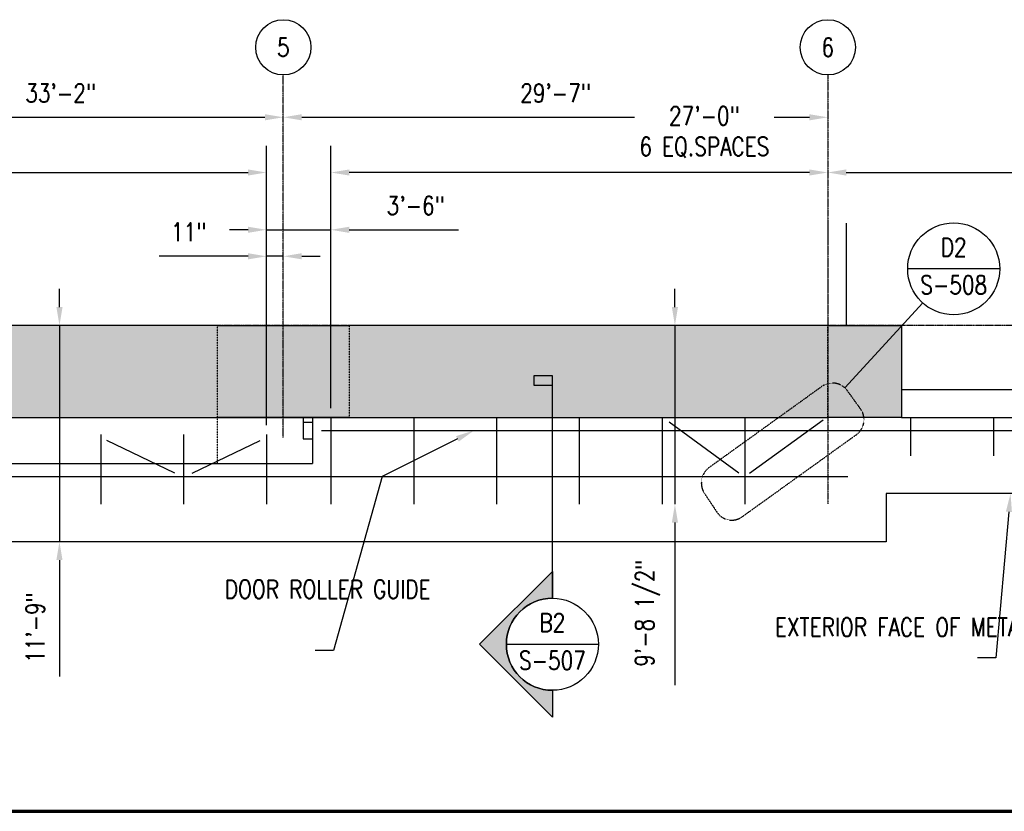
# Model space of a CAD drawing. Header units: inches. Extents: x -232 to 22867, y 539 to 1093.
# Tile 4 of 14: x 1626 to 2268, y 576 to 1093. Entities that reach past the tile are written whole.
import ezdxf
from ezdxf import colors
from ezdxf.entities.mleader import LeaderData, LeaderLine
from ezdxf.enums import TextEntityAlignment as Align
from ezdxf.math import Vec2, Vec3

# ---------------------------------------------------------------- set-up
doc = ezdxf.new("R2010")
doc.units = ezdxf.units.IN
doc.header["$MEASUREMENT"] = 0
for name, pattern in [('CENTER2', [1.125, 0.75, -0.125, 0.125, -0.125]), ('Dash', [0.25, 0.125, -0.125]), ('HIDDEN2', [0.1875, 0.125, -0.0625])]:
    doc.linetypes.add(name, pattern=pattern)
for name, color, linetype in [('A-WALL-HDLN', 230, 'Dash'), ('A-WALL-PATT', 8, 'Continuous'), ('A-WALL-THIN', 230, 'Continuous'), ('G-ANNO-REFR', 2, 'Continuous'), ('G-ANNO-SYMB', 2, 'Continuous'), ('S-ANNO-DIMS', 1, 'Continuous'), ('S-ANNO-NOTE', 2, 'Continuous'), ('S-ANNO-SYMB', 2, 'Continuous'), ('S-ANNO-TEXT', 2, 'Continuous'), ('S-BEAM', 10, 'Continuous'), ('S-BEAM-HDLN', 10, 'Dash'), ('S-CONC-BEAM', 10, 'Continuous'), ('S-CONC-COLS', 110, 'Continuous'), ('S-GRID', 1, 'CENTER2'), ('S-GRID-IDEN', 1, 'Continuous'), ('S-METL-BEAM', 192, 'Continuous'), ('S-METL-BRAC-H', 72, 'Continuous'), ('S-METL-PANL', 13, 'Continuous')]:
    doc.layers.add(name, color=color, linetype=linetype)
doc.styles.add('AEC_COMN_TITLE', font='romans.shx', dxfattribs={"width": 0.8, "height": 0.1875})
doc.styles.add('Annotative', font='romans.shx', dxfattribs={"width": 0.8, "height": 0.125})
doc.styles.add('Arial', font='romans.shx', dxfattribs={"width": 0.8})
doc.styles.add('ROMANS', font='romans.shx', dxfattribs={"width": 0.8})
doc.dimstyles.new('Annotative', dxfattribs={"dimscale": 0, "dimtxt": 0.125, "dimasz": 0.125, "dimexe": 0.18, "dimexo": 0.0625, "dimgap": 0.09, "dimtad": 1, "dimdec": 3, "dimzin": 3, "dimdsep": 46, "dimlunit": 4, "dimtxsty": 'Annotative', "dimcen": 0.09, "dimclrt": 2, "dimazin": 2, "dimtfac": 1, "dimtdec": 3, "dimtmove": 0, "dimatfit": 0, "dimfxl": 1, "dimtfill": 1, "dimfrac": 2, "dimtolj": 1, "dimtzin": 0, "dimarcsym": 0})

# ---------------------------------------------------------------- blocks, each defined once
blk = doc.blocks.new('Grid - Circle 3_8_-570341-00_SP_Foundation Plan-DOOR RAILING SUPPORT')
at = {"layer": 'S-GRID-IDEN'}
blk.add_circle((0, 0), 0.1875, dxfattribs=at)
blk = doc.blocks.new('*D20')
at = {"layer": 'Defpoints', "color": 0, "transparency": 16777216}
for p in [(1829.08, 955.6), (1829.08, 833.21), (1787.08, 822.21)]:
    blk.add_point(p, dxfattribs=at)
at = {"layer": 'S-ANNO-DIMS', "color": 0, "lineweight": -2, "transparency": 16777216}
for p, q in [((1775.08, 955.6), (1763.08, 955.6)), ((1787.08, 955.6), (1829.08, 955.6)), ((1841.08, 955.6), (1912.41, 955.6))]:
    blk.add_line(p, q, dxfattribs=at)
at = {"layer": 'S-ANNO-DIMS', "color": 0, "transparency": 16777216}
for points in [[(1775.08, 957.6), (1775.08, 953.6), (1787.08, 955.6)], [(1841.08, 957.6), (1841.08, 953.6), (1829.08, 955.6)]]:
    blk.add_solid(points, dxfattribs=at)
at = {"layer": 'S-ANNO-DIMS', "color": 2, "lineweight": -3, "transparency": 16777216, "insert": (1884.35, 971.38), "char_height": 12, "width": 4.1093, "attachment_point": 5, "style": 'Annotative', "bg_fill": 3, "box_fill_scale": 1.25, "bg_fill_color": 256, "bg_fill_true_color": 13158600, "bg_fill_transparency": 0}
blk.add_mtext('\\A1;3\'-6"', dxfattribs=at)
blk = doc.blocks.new('*D25')
at = {"layer": 'Defpoints', "color": 0, "transparency": 16777216}
for p in [(1798.08, 1028.95), (1400.08, 893.21), (1798.08, 893.21)]:
    blk.add_point(p, dxfattribs=at)
at = {"layer": 'S-ANNO-DIMS', "color": 0, "lineweight": -2, "transparency": 16777216}
blk.add_line((1412.08, 1028.95), (1786.08, 1028.95), dxfattribs=at)
at = {"layer": 'S-ANNO-DIMS', "color": 0, "transparency": 16777216}
for points in [[(1412.08, 1030.95), (1412.08, 1026.95), (1400.08, 1028.95)], [(1786.08, 1030.95), (1786.08, 1026.95), (1798.08, 1028.95)]]:
    blk.add_solid(points, dxfattribs=at)
at = {"layer": 'S-ANNO-DIMS', "color": 2, "lineweight": -3, "transparency": 16777216, "insert": (1652.89, 1044.74), "char_height": 12, "width": 5.0137, "attachment_point": 5, "style": 'Annotative', "bg_fill": 3, "box_fill_scale": 1.25, "bg_fill_color": 256, "bg_fill_true_color": 13158600, "bg_fill_transparency": 0}
blk.add_mtext('\\A1;33\'-2"', dxfattribs=at)
blk = doc.blocks.new('*D26')
at = {"layer": 'Defpoints', "color": 0, "transparency": 16777216}
for p in [(2153.08, 1028.95), (1798.08, 893.21), (2153.08, 893.21)]:
    blk.add_point(p, dxfattribs=at)
at = {"layer": 'S-ANNO-DIMS', "color": 0, "lineweight": -2, "transparency": 16777216}
blk.add_line((1810.08, 1028.95), (2141.08, 1028.95), dxfattribs=at)
at = {"layer": 'S-ANNO-DIMS', "color": 0, "transparency": 16777216}
for points in [[(1810.08, 1030.95), (1810.08, 1026.95), (1798.08, 1028.95)], [(2141.08, 1030.95), (2141.08, 1026.95), (2153.08, 1028.95)]]:
    blk.add_solid(points, dxfattribs=at)
at = {"layer": 'S-ANNO-DIMS', "color": 2, "lineweight": -3, "transparency": 16777216, "insert": (1975.58, 1044.74), "char_height": 12, "width": 5.0137, "attachment_point": 5, "style": 'Annotative', "bg_fill": 3, "box_fill_scale": 1.25, "bg_fill_color": 256, "bg_fill_true_color": 13158600, "bg_fill_transparency": 0}
blk.add_mtext('\\A1;29\'-7"', dxfattribs=at)
blk = doc.blocks.new('*D27')
at = {"layer": 'Defpoints', "color": 0, "transparency": 16777216}
for p in [(2201.08, 893.21), (2355.89, 893.21), (2283.33, 783.71)]:
    blk.add_point(p, dxfattribs=at)
at = {"layer": 'S-ANNO-DIMS', "color": 0, "lineweight": -2, "transparency": 16777216}
for p, q in [((2355.89, 905.21), (2355.89, 917.21)), ((2355.89, 893.21), (2355.89, 783.71)), ((2355.89, 771.71), (2355.89, 665.63))]:
    blk.add_line(p, q, dxfattribs=at)
at = {"layer": 'S-ANNO-DIMS', "color": 0, "transparency": 16777216}
for points in [[(2353.89, 905.21), (2357.89, 905.21), (2355.89, 893.21)], [(2353.89, 771.71), (2357.89, 771.71), (2355.89, 783.71)]]:
    blk.add_solid(points, dxfattribs=at)
at = {"layer": 'S-ANNO-DIMS', "color": 2, "lineweight": -3, "transparency": 16777216, "insert": (2331.25, 674.27), "char_height": 12, "width": 0.9802, "attachment_point": 1, "rotation": 90, "line_spacing_factor": 0.983083, "style": 'Annotative', "bg_fill": 3, "box_fill_scale": 1.25, "bg_fill_color": 256, "bg_fill_true_color": 13158600, "bg_fill_transparency": 0}
blk.add_mtext('\\A1;9\'-1 1/2"', dxfattribs=at)
blk = doc.blocks.new('*U94')
at = {"lineweight": -3}
blk.add_hatch(color=256, dxfattribs=at).paths.add_polyline_path([(0, 1.7607), (0, 1.8232), (-0.125, 1.8232), (-0.125, 1.7607)])
h = blk.add_hatch(color=256, dxfattribs=at)
edge = h.paths.add_edge_path()
edge.add_line((0, -0.3125), (0, -0.4947))
edge.add_line((0, -0.4947), (-0.4947, 0))
edge.add_line((-0.4947, 0), (0, 0.4947))
edge.add_line((0, 0.4947), (0, 0.3125))
edge.add_arc((0, 0), 0.3125, 90, 270)
at = {"linetype": 'Continuous', "lineweight": -3}
blk.add_line((0, 0.3125), (0, 1.8232), dxfattribs=at)
at = {"lineweight": -3}
for p, q in [((0, 0.4947), (-0.4947, 0)), ((-0.3125, 0), (0.3125, 0)), ((-0.4947, 0), (0, -0.4947))]:
    blk.add_line(p, q, dxfattribs=at)
at = {"lineweight": -3, "flags": 128}
blk.add_lwpolyline([(0, 1.7607), (0, 1.8232), (-0.125, 1.8232), (-0.125, 1.7607), (0, 1.7607)], close=True, dxfattribs=at)
blk.add_lwpolyline([(0, -0.3125), (0, -0.4947), (-0.4947, 0), (0, 0.4947), (0, 0.3125, 1), (0, -0.3125)], format="xyb", close=True, dxfattribs=at)
blk.add_lwpolyline([(-0.0156, -0.3125), (-0.0156, -0.3125)], dxfattribs=at)
blk.add_lwpolyline([(-0.0156, -0.3125), (-0.0156, -0.3125)], dxfattribs=at)
at = {"lineweight": -3}
blk.add_circle((0, 0), 0.3125, dxfattribs=at)
at = {"linetype": 'Continuous', "lineweight": -3, "style": 'Arial'}
blk.add_attdef('X#', text='', height=0.0938, dxfattribs=at).set_placement((0, 0.0469), align=Align.BOTTOM_CENTER)
blk.add_attdef('X-###', text='', height=0.0938, dxfattribs=at).set_placement((0, -0.0469), align=Align.TOP_CENTER)
blk = doc.blocks.new('Detail Callout AEC')
at = {"color": 0, "linetype": 'ByBlock', "lineweight": -3, "transparency": 16777216}
blk.add_line((0.25, 0), (-0.25, 0), dxfattribs=at)
blk.add_circle((0, 0), 0.25, dxfattribs=at)
at = {"color": 0, "linetype": 'ByBlock', "lineweight": -3, "transparency": 16777216, "style": 'AEC_COMN_TITLE'}
for tag, p in [('VIEWNUMBER', (0, 0.0508)), ('SHEETNUMBER', (0, -0.1263))]:
    blk.add_attdef(tag, text='', height=0.0938, dxfattribs=at).set_placement(p, align=Align.CENTER)
blk = doc.blocks.new('*D107')
at = {"layer": 'Defpoints', "color": 0, "transparency": 16777216}
for p in [(1787.08, 992.95), (1463.08, 822.21), (1787.08, 822.21)]:
    blk.add_point(p, dxfattribs=at)
at = {"layer": 'S-ANNO-DIMS', "color": 0, "lineweight": -2, "transparency": 16777216}
for p, q in [((1463.08, 828.21), (1463.08, 1010.23)), ((1787.08, 828.21), (1787.08, 1010.23)), ((1475.08, 992.95), (1775.08, 992.95))]:
    blk.add_line(p, q, dxfattribs=at)
at = {"layer": 'S-ANNO-DIMS', "color": 0, "transparency": 16777216}
for points in [[(1475.08, 994.95), (1475.08, 990.95), (1463.08, 992.95)], [(1775.08, 994.95), (1775.08, 990.95), (1787.08, 992.95)]]:
    blk.add_solid(points, dxfattribs=at)
at = {"layer": 'S-ANNO-DIMS', "color": 2, "transparency": 16777216, "insert": (1566.64, 1019.31), "char_height": 12, "attachment_point": 5, "style": 'Annotative', "bg_fill": 3, "box_fill_scale": 1.25, "bg_fill_color": 256, "bg_fill_true_color": 13158600, "bg_fill_transparency": 0}
blk.add_mtext('\\A1;27\'-0"\\P6 EQ. SPACES', dxfattribs=at)
blk = doc.blocks.new('*D108')
at = {"layer": 'Defpoints', "color": 0, "transparency": 16777216}
for p in [(1829.08, 992.95), (1829.08, 833.21), (2153.08, 833.21)]:
    blk.add_point(p, dxfattribs=at)
at = {"layer": 'S-ANNO-DIMS', "color": 0, "lineweight": -2, "transparency": 16777216}
for p, q in [((1829.08, 839.21), (1829.08, 1010.23)), ((2141.08, 992.95), (1841.08, 992.95))]:
    blk.add_line(p, q, dxfattribs=at)
at = {"layer": 'S-ANNO-DIMS', "color": 0, "transparency": 16777216}
for points in [[(1841.08, 994.95), (1841.08, 990.95), (1829.08, 992.95)], [(2141.08, 994.95), (2141.08, 990.95), (2153.08, 992.95)]]:
    blk.add_solid(points, dxfattribs=at)
at = {"layer": 'S-ANNO-DIMS', "color": 2, "transparency": 16777216, "insert": (2072.54, 1019.31), "char_height": 12, "attachment_point": 5, "style": 'Annotative', "bg_fill": 3, "box_fill_scale": 1.25, "bg_fill_color": 256, "bg_fill_true_color": 13158600, "bg_fill_transparency": 0}
blk.add_mtext('\\A1;27\'-0"\\P6 EQ.SPACES', dxfattribs=at)
blk = doc.blocks.new('*D109')
at = {"layer": 'Defpoints', "color": 0, "transparency": 16777216}
for p in [(2531.08, 992.95), (2153.08, 833.21), (2531.08, 833.21)]:
    blk.add_point(p, dxfattribs=at)
at = {"layer": 'S-ANNO-DIMS', "color": 0, "lineweight": -2, "transparency": 16777216}
for p, q in [((2531.08, 839.21), (2531.08, 1010.23)), ((2165.08, 992.95), (2519.08, 992.95))]:
    blk.add_line(p, q, dxfattribs=at)
at = {"layer": 'S-ANNO-DIMS', "color": 0, "transparency": 16777216}
for points in [[(2165.08, 994.95), (2165.08, 990.95), (2153.08, 992.95)], [(2519.08, 994.95), (2519.08, 990.95), (2531.08, 992.95)]]:
    blk.add_solid(points, dxfattribs=at)
at = {"layer": 'S-ANNO-DIMS', "color": 2, "transparency": 16777216, "insert": (2356.26, 1019.31), "char_height": 12, "attachment_point": 5, "style": 'Annotative', "bg_fill": 3, "box_fill_scale": 1.25, "bg_fill_color": 256, "bg_fill_true_color": 13158600, "bg_fill_transparency": 0}
blk.add_mtext('\\A1;31\'-6"\\P7 EQ. SPACES', dxfattribs=at)
blk = doc.blocks.new('*U15')
at = {"linetype": 'Continuous', "lineweight": 70}
blk.add_line((1.125, 0.625), (29.5, 0.625), dxfattribs=at)
at = {"style": 'Arial'}
blk.add_attdef('DRAWING_AREA_TITLE', text='', height=0.1875, dxfattribs=at).set_placement((1.3743, 0.6339), align=Align.BOTTOM_LEFT)
blk.add_attdef('X#', text='', height=0.1875, dxfattribs=at).set_placement((0.8125, 0.625), align=Align.MIDDLE_CENTER)
blk.add_attdef('SCALE:', text='', height=0.0938, dxfattribs=at).set_placement((1.3743, 0.5606), align=Align.TOP_LEFT)
blk = doc.blocks.new('*D112')
at = {"layer": 'Defpoints', "color": 0, "transparency": 16777216}
for p in [(1798.08, 938.32), (1798.08, 893.21), (1787.08, 822.21)]:
    blk.add_point(p, dxfattribs=at)
at = {"layer": 'S-ANNO-DIMS', "color": 0, "lineweight": -2, "transparency": 16777216}
for p, q in [((1775.08, 938.32), (1717.23, 938.32)), ((1798.08, 938.32), (1787.08, 938.32)), ((1810.08, 938.32), (1822.08, 938.32))]:
    blk.add_line(p, q, dxfattribs=at)
at = {"layer": 'S-ANNO-DIMS', "color": 0, "transparency": 16777216}
for points in [[(1775.08, 940.32), (1775.08, 936.32), (1787.08, 938.32)], [(1810.08, 940.32), (1810.08, 936.32), (1798.08, 938.32)]]:
    blk.add_solid(points, dxfattribs=at)
at = {"layer": 'S-ANNO-DIMS', "color": 2, "lineweight": -3, "transparency": 16777216, "insert": (1736.38, 954.1), "char_height": 12, "attachment_point": 5, "style": 'Annotative', "bg_fill": 3, "box_fill_scale": 1.25, "bg_fill_color": 256, "bg_fill_true_color": 13158600, "bg_fill_transparency": 0}
blk.add_mtext('\\A1;11"', dxfattribs=at)
blk = doc.blocks.new('*D113')
at = {"layer": 'Defpoints', "color": 0, "transparency": 16777216}
for p in [(2053.39, 893.21), (2099.08, 893.21), (2099.08, 776.71)]:
    blk.add_point(p, dxfattribs=at)
at = {"layer": 'S-ANNO-DIMS', "color": 0, "lineweight": -2, "transparency": 16777216}
for p, q in [((2053.39, 905.21), (2053.39, 917.21)), ((2053.39, 893.21), (2053.39, 776.71)), ((2053.39, 764.71), (2053.39, 658.63))]:
    blk.add_line(p, q, dxfattribs=at)
at = {"layer": 'S-ANNO-DIMS', "color": 0, "transparency": 16777216}
for points in [[(2051.39, 905.21), (2055.39, 905.21), (2053.39, 893.21)], [(2051.39, 764.71), (2055.39, 764.71), (2053.39, 776.71)]]:
    blk.add_solid(points, dxfattribs=at)
at = {"layer": 'S-ANNO-DIMS', "color": 2, "transparency": 16777216, "insert": (2035.61, 705.67), "char_height": 12, "attachment_point": 5, "rotation": 90, "style": 'Annotative', "bg_fill": 3, "box_fill_scale": 1.25, "bg_fill_color": 256, "bg_fill_true_color": 13158600, "bg_fill_transparency": 0}
blk.add_mtext('\\A1;9\'-8 1/2"', dxfattribs=at)
blk = doc.blocks.new('*D114')
at = {"layer": 'Defpoints', "color": 0, "transparency": 16777216}
for p in [(1652.15, 893.21), (1690.23, 893.21), (1690.23, 752.21)]:
    blk.add_point(p, dxfattribs=at)
at = {"layer": 'S-ANNO-DIMS', "color": 0, "lineweight": -2, "transparency": 16777216}
for p, q in [((1652.15, 905.21), (1652.15, 917.21)), ((1652.15, 893.21), (1652.15, 752.21)), ((1652.15, 740.21), (1652.15, 664.3))]:
    blk.add_line(p, q, dxfattribs=at)
at = {"layer": 'S-ANNO-DIMS', "color": 0, "transparency": 16777216}
for points in [[(1650.15, 905.21), (1654.15, 905.21), (1652.15, 893.21)], [(1650.15, 740.21), (1654.15, 740.21), (1652.15, 752.21)]]:
    blk.add_solid(points, dxfattribs=at)
at = {"layer": 'S-ANNO-DIMS', "color": 2, "transparency": 16777216, "insert": (1636.37, 696.25), "char_height": 12, "attachment_point": 5, "rotation": 90, "style": 'Annotative', "bg_fill": 3, "box_fill_scale": 1.25, "bg_fill_color": 256, "bg_fill_true_color": 13158600, "bg_fill_transparency": 0}
blk.add_mtext('\\A1;11\'-9"', dxfattribs=at)

msp = doc.modelspace()

# ---------------------------------------------------------------- hatches: boundary and pattern name
at = {"layer": 'A-WALL-PATT', "lineweight": -3}
h = msp.add_hatch(dxfattribs=at)
h.set_pattern_fill('AR-CONC', color=8, scale=5, style=0)
h.paths.add_polyline_path([(2165.0774, 833.2059), (2201.0774, 833.2059), (2201.0774, 845.2059), (2201.0774, 893.2059), (201.0774, 893.2059), (201.0774, 833.2059)])

# ---------------------------------------------------------------- linework, layer by layer
at = {"layer": 'A-WALL-THIN', "lineweight": -3}
for p, q in [((2165.0774, 959.8884), (2165.0774, 893.2059)), ((2585.0774, 851.2059), (2201.0774, 851.2059))]:
    msp.add_line(p, q, dxfattribs=at)
at = {"layer": 'S-ANNO-SYMB', "linetype": 'HIDDEN2', "lineweight": -3}
msp.add_lwpolyline([(2174.4159, 838.7681), (2165.8678, 850.6572, 0.41421356), (2149.1195, 853.395), (2075.7636, 800.6524, 0.40140055), (2072.6814, 783.6656), (2080.8226, 771.4658, 0.4274355), (2097.2265, 768.4894), (2171.6781, 822.0198, 0.41421356)], format="xyb", close=True, dxfattribs=at)
at = {"layer": 'S-BEAM', "lineweight": -3}
for p, q in [((1811.0774, 833.2059), (1811.0774, 819.2059)), ((1817.0774, 833.2059), (1817.0774, 803.2059)), ((1811.0774, 819.2059), (1817.0774, 819.2059)), ((1413.0774, 803.2059), (1817.0774, 803.2059))]:
    msp.add_line(p, q, dxfattribs=at)
at = {"layer": 'S-BEAM-HDLN', "lineweight": -3}
msp.add_line((1755.0774, 803.2079), (1755.0774, 833.204), dxfattribs=at)
at = {"layer": 'S-CONC-BEAM', "lineweight": -3}
msp.add_line((249.0774, 833.2059), (2153.0774, 833.2059), dxfattribs=at)
at = {"layer": 'S-CONC-COLS'}
for p, q in [((1755.0774, 893.2059), (1443.0774, 893.2059)), ((2153.0774, 893.2059), (1841.0774, 893.2059))]:
    msp.add_line(p, q, dxfattribs=at)
at = {"layer": 'S-GRID', "lineweight": -3}
for p, q in [((1798.0774, 820.1184), (1798.0774, 1056.5775)), ((2153.0774, 1056.5775), (2153.0774, 776.7059)), ((2373.175, 893.2059), (-173.3718, 893.2059))]:
    msp.add_line(p, q, dxfattribs=at)
at = {"layer": 'S-METL-BEAM', "lineweight": -3}
for p, q in [((1829.0774, 833.2059), (1829.0774, 776.7059)), ((1883.0774, 833.2059), (1883.0774, 776.7059)), ((1937.0774, 833.2059), (1937.0774, 776.7059)), ((1991.0774, 833.2059), (1991.0774, 776.7059)), ((2045.0774, 833.2059), (2045.0774, 776.7059)), ((2099.0774, 833.2059), (2099.0774, 776.7059)), ((2201.0774, 833.2059), (2585.0774, 833.2059)), ((2207.0774, 833.2059), (2207.0774, 808.2059)), ((2261.0774, 833.2059), (2261.0774, 808.2059)), ((1679.0774, 822.2059), (1679.0774, 776.7059)), ((1733.0774, 822.2059), (1733.0774, 776.7059)), ((1787.0774, 822.2059), (1787.0774, 776.7059)), ((1823.0774, 824.7127), (2549.0774, 824.7127)), ((1425.0774, 794.7059), (2166.0774, 794.7059))]:
    msp.add_line(p, q, dxfattribs=at)
at = {"layer": 'S-METL-BRAC-H', "lineweight": -3}
for p, q in [((2094.9597, 796.8609), (2049.5598, 830.2059)), ((2102.0491, 796.8609), (2150.0092, 831.7059)), ((1727.3917, 796.8609), (1682.9949, 818.2059)), ((1738.7631, 796.8609), (1783.0774, 818.2059))]:
    msp.add_line(p, q, dxfattribs=at)

# ---------------------------------------------------------------- block references
at = {"layer": 'G-ANNO-SYMB', "lineweight": -3}
ref = msp.add_blockref('*U94', (1973.504, 685.3645, -151.0215), dxfattribs=dict(at, xscale=96, yscale=96, zscale=96))
ref.add_attrib('X-###', 'S-507', dxfattribs={"layer": 'S-ANNO-SYMB', "color": 1, "linetype": 'Continuous', "lineweight": -2, "height": 12, "style": 'ROMANS', "width": 0.8}).set_placement((1973.504, 680.8645, -151.0215), align=Align.TOP_CENTER)
ref.add_attrib('X#', 'B2', dxfattribs={"layer": 'S-ANNO-TEXT', "color": 1, "linetype": 'Continuous', "lineweight": -2, "height": 12, "style": 'ROMANS', "width": 0.8}).set_placement((1973.504, 689.8645, -151.0215), align=Align.BOTTOM_CENTER)
at = {"layer": 'S-ANNO-SYMB', "lineweight": -3, "xscale": 96, "yscale": 96, "zscale": 96}
msp.add_blockref('*U15', (-250.9721, 516.463), dxfattribs=at)
at = {"layer": 'S-GRID-IDEN', "lineweight": -3, "xscale": 95.99999999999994, "yscale": 95.99999999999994, "zscale": 95.99999999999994}
for p in [(1798.0774, 1074.5775), (2153.0774, 1074.5775)]:
    msp.add_blockref('Grid - Circle 3_8_-570341-00_SP_Foundation Plan-DOOR RAILING SUPPORT', p, dxfattribs=at)

# ---------------------------------------------------------------- texts
at = {"layer": 'S-GRID-IDEN', "lineweight": -3, "char_height": 12, "width": 12, "attachment_point": 5, "style": 'Annotative'}
for s, insert in [('5', (1798.0774, 1074.5775)), ('6', (2153.0774, 1074.5775))]:
    msp.add_mtext(s, dxfattribs=dict(at, insert=insert))

# ---------------------------------------------------------------- next in the draw order: dimensions: what is measured, and where the dimension line sits
at = {"layer": 'S-ANNO-DIMS', "lineweight": -3}
dim = msp.add_linear_dim(base=(1829.0774, 955.5966), p1=(1787.0774, 822.2059), p2=(1829.0774, 833.2059), dimstyle='Annotative', override={"dimpost": '\\X', "dimse1": 1, "dimse2": 1}, dxfattribs=at)
dim.commit()
dim.dimension.update_dxf_attribs({"geometry": '*D20', "text_midpoint": (1884.346, 955.5966), "dimtype": 160})
dim = msp.add_linear_dim(base=(2355.895, 893.2059), p1=(2283.3333, 783.7059), p2=(2201.0774, 893.2059), angle=90, dimstyle='Annotative', override={"dimpost": '\\X', "dimse1": 1, "dimse2": 1}, dxfattribs=at)
dim.commit()
dim.dimension.update_dxf_attribs({"geometry": '*D27', "text_midpoint": (2355.895, 712.6659), "dimtype": 160})

# ---------------------------------------------------------------- next in the draw order: linework, layer by layer
at = {"layer": 'S-ANNO-SYMB', "lineweight": -3}
msp.add_line((2164.2202, 852.5099), (2214.9141, 907.9781), dxfattribs=at)

# ---------------------------------------------------------------- next in the draw order: block references
at = {"layer": 'G-ANNO-REFR', "lineweight": -3}
ref = msp.add_blockref('Detail Callout AEC', (2235.1529, 930.1229), dxfattribs=dict(at, xscale=119.9997600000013, yscale=119.9997600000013, zscale=119.9997600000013))
ref.add_attrib('VIEWNUMBER', 'D2', dxfattribs={"layer": 'S-ANNO-TEXT', "color": 1, "transparency": 16777216, "height": 12, "style": 'ROMANS', "width": 0.8}).set_placement((2235.1529, 934.6229), align=Align.BOTTOM_CENTER)
ref.add_attrib('SHEETNUMBER', 'S-508', dxfattribs={"layer": 'S-ANNO-TEXT', "color": 1, "transparency": 16777216, "height": 12, "style": 'ROMANS', "width": 0.8}).set_placement((2235.1529, 913.613), align=Align.CENTER)

# ---------------------------------------------------------------- next in the draw order: dimensions: what is measured, and where the dimension line sits
at = {"layer": 'S-ANNO-DIMS', "lineweight": -3}
dim = msp.add_linear_dim(base=(1798.0774, 1028.9532), p1=(1400.0774, 893.2059), p2=(1798.0774, 893.2059), dimstyle='Annotative', override={"dimpost": '\\X', "dimse1": 1, "dimse2": 1}, dxfattribs=at)
dim.commit()
dim.dimension.update_dxf_attribs({"geometry": '*D25', "text_midpoint": (1652.8895, 1028.9532), "dimtype": 160})

# ---------------------------------------------------------------- next in the draw order: leaders
at = {"layer": 'S-ANNO-NOTE', "lineweight": -3}
ml = msp.add_multileader_mtext('Standard', dxfattribs=at)
ml.set_content('DOOR ROLLER GUIDE', color=256, style='Annotative')
ml.set_leader_properties(color=1, linetype='ByLayer', lineweight=-1)
ml.build(insert=Vec2(0, 0))
ml.multileader.update_dxf_attribs({"text_right_attachment_type": 3, "dogleg_length": 0.125, "arrow_head_size": 12, "scale": 96})
ctx = ml.context
ctx.base_point, ctx.scale, ctx.char_height, ctx.arrow_head_size, ctx.landing_gap_size, ctx.plane_origin = Vec3(135.0989, 735.8918), 96, 12, 12, 8.64, Vec3(212.7458, 820.1356)
ctx.right_attachment = 3
notes = []
notes.append((ctx, [(0, (1, 1, 0), (214.6646, 695.8918), (-1, 0), 12, [(0, [(214.6646, 824.7127)], 0, [])])]))
ctx.mtext.insert, ctx.mtext.width, ctx.mtext.flow_direction = Vec3(143.7389, 741.8918), 58.160008, 5
ml = msp.add_multileader_mtext('Standard', dxfattribs=at)
ml.set_content('DOOR ROLLER GUIDE', color=256, style='Annotative')
ml.set_leader_properties(color=1, linetype='ByLayer', lineweight=-1)
ml.build(insert=Vec2(0, 0))
ml.multileader.update_dxf_attribs({"text_right_attachment_type": 3, "dogleg_length": 0.125, "arrow_head_size": 12, "scale": 96})
ctx = ml.context
ctx.base_point, ctx.scale, ctx.char_height, ctx.arrow_head_size, ctx.landing_gap_size, ctx.plane_origin = Vec3(567.6911, 695.245), 96, 12, 12, 8.64, Vec3(648.4132, 725.0575)
ctx.right_attachment = 3
notes.append((ctx, [(0, (1, 1, 0), (647.2568, 655.245), (-1, 0), 12, [(1, [(647.2568, 764.7059), (618.503, 794.7059)], 0, [])])]))
ctx.mtext.insert, ctx.mtext.width, ctx.mtext.flow_direction = Vec3(576.3311, 701.245), 48.755018, 5
at = {"layer": 'S-ANNO-NOTE'}
ml = msp.add_multileader_mtext('Standard', dxfattribs=at)
ml.set_content('EXTERIOR FACE OF METAL SIDING', color=256, style='Annotative')
ml.set_leader_properties(color=1, linetype='ByLayer', lineweight=-1)
ml.build(insert=Vec2(0, 0))
ml.multileader.update_dxf_attribs({"text_right_attachment_type": 3, "dogleg_length": 0.125, "arrow_head_size": 12, "scale": 96})
ctx = ml.context
ctx.base_point, ctx.scale, ctx.char_height, ctx.arrow_head_size, ctx.landing_gap_size, ctx.plane_origin = Vec3(2109.9445, 696.5639, 4132.6116), 96, 12, 12, 8.64, Vec3(2305.5009, 794.7059, 4132.6116)
ctx.right_attachment = 3
notes.append((ctx, [(0, (1, 1, 0), (2262.6531, 676.5639, 4132.6116), (-1, 0), 12, [(0, [(2272.2082, 783.7059, 4132.6116)], 0, [])])]))
ctx.mtext.insert, ctx.mtext.width, ctx.mtext.flow_direction = Vec3(2118.5845, 702.5639, 4132.6116), 131.100016, 5
ml = msp.add_multileader_mtext('Standard', dxfattribs=at)
ml.set_content('FACE OF CANOPY SIDING', color=256, style='Annotative')
ml.set_leader_properties(color=1, linetype='ByLayer', lineweight=-1)
ml.build(insert=Vec2(0, 0))
ml.multileader.update_dxf_attribs({"text_right_attachment_type": 3, "dogleg_length": 0.125, "arrow_head_size": 12, "scale": 96})
ctx = ml.context
ctx.base_point, ctx.scale, ctx.char_height, ctx.arrow_head_size, ctx.landing_gap_size, ctx.plane_origin = Vec3(1400.3122, 696.5639, 4132.6116), 96, 12, 12, 8.64, Vec3(1580.7829, 794.7059, 4132.6116)
ctx.right_attachment = 3
notes.append((ctx, [(0, (1, 1, 0), (1537.9351, 676.5639, 4132.6116), (-1, 0), 12, [(0, [(1580.7829, 752.2059, 4132.6116)], 0, [])])]))
ctx.mtext.insert, ctx.mtext.width, ctx.mtext.flow_direction = Vec3(1408.9522, 702.5639, 4132.6116), 116.016359, 5
for ctx, leaders in notes:
    for number, flags, end, landing, length, lines in leaders:
        leader = LeaderData()
        leader.index, (leader.has_last_leader_line, leader.has_dogleg_vector, leader.attachment_direction) = number, flags
        leader.last_leader_point, leader.dogleg_vector, leader.dogleg_length = Vec3(end), Vec3(landing), length
        for number, points, colour, breaks in lines:
            line = LeaderLine()
            line.index, line.vertices, line.color, line.breaks = number, Vec3.list(points), colors.encode_raw_color(colour), breaks
            leader.lines.append(line)
        ctx.leaders.append(leader)

# ---------------------------------------------------------------- next in the draw order: dimensions: what is measured, and where the dimension line sits
at = {"layer": 'S-ANNO-DIMS'}
dim = msp.add_linear_dim(base=(1787.0774, 992.9532), p1=(1463.0774, 822.2059), p2=(1787.0774, 822.2059), text='<>\\P6 EQ. SPACES', dimstyle='Annotative', override={"dimpost": '\\X'}, dxfattribs=at)
dim.commit()
dim.dimension.update_dxf_attribs({"geometry": '*D107', "text_midpoint": (1566.6413, 992.9532), "dimtype": 160})
at = {"layer": 'S-ANNO-DIMS', "lineweight": -3}
dim = msp.add_linear_dim(base=(2153.0774, 1028.9532), p1=(1798.0774, 893.2059), p2=(2153.0774, 893.2059), dimstyle='Annotative', override={"dimpost": '\\X', "dimse1": 1, "dimse2": 1}, dxfattribs=at)
dim.commit()
dim.dimension.update_dxf_attribs({"geometry": '*D26', "text_midpoint": (1975.5774, 1044.7361)})

# ---------------------------------------------------------------- next in the draw order: linework, layer by layer
at = {"layer": 'S-CONC-COLS', "linetype": 'Dash'}
msp.add_line((1755.0774, 833.2059), (1755.0774, 893.2059), dxfattribs=at)

# ---------------------------------------------------------------- next in the draw order: dimensions: what is measured, and where the dimension line sits
at = {"layer": 'S-ANNO-DIMS'}
dim = msp.add_linear_dim(base=(1829.0774, 992.9532), p1=(2153.0774, 833.2059), p2=(1829.0774, 833.2059), text='<>\\P6 EQ.SPACES', dimstyle='Annotative', override={"dimpost": '\\X', "dimse1": 1}, dxfattribs=at)
dim.commit()
dim.dimension.update_dxf_attribs({"geometry": '*D108', "text_midpoint": (2072.5425, 992.9532), "dimtype": 160})
dim = msp.add_linear_dim(base=(1652.1549, 893.2059), p1=(1690.2348, 752.2059), p2=(1690.2348, 893.2059), angle=90, dimstyle='Annotative', override={"dimpost": '\\X', "dimse1": 1, "dimse2": 1}, dxfattribs=at)
dim.commit()
dim.dimension.update_dxf_attribs({"geometry": '*D114', "text_midpoint": (1652.1549, 696.2517), "dimtype": 160})

# ---------------------------------------------------------------- next in the draw order: leaders
at = {"layer": 'S-ANNO-NOTE', "lineweight": -3}
ml = msp.add_multileader_mtext('Standard', dxfattribs=at)
ml.set_content('DOOR ROLLER GUIDE', color=256, style='Annotative')
ml.set_leader_properties(color=1, linetype='ByLayer', lineweight=-1)
ml.build(insert=Vec2(0, 0))
ml.multileader.update_dxf_attribs({"text_right_attachment_type": 3, "dogleg_length": 0.125, "arrow_head_size": 12, "scale": 96})
ctx = ml.context
ctx.base_point, ctx.scale, ctx.char_height, ctx.arrow_head_size, ctx.landing_gap_size, ctx.plane_origin = Vec3(1751.2774, 721.2527), 96, 12, 12, 8.64, Vec3(1831.9995, 751.0651)
ctx.right_attachment = 3
notes = []
notes.append((ctx, [(0, (1, 1, 0), (1830.8431, 681.2527), (-1, 0), 12, [(1, [(1922.3421, 824.7127), (1862.4796, 794.7059)], 0, [])])]))
ctx.mtext.insert, ctx.mtext.width, ctx.mtext.flow_direction = Vec3(1759.9174, 727.2527), 48.755018, 5
for ctx, leaders in notes:
    for number, flags, end, landing, length, lines in leaders:
        leader = LeaderData()
        leader.index, (leader.has_last_leader_line, leader.has_dogleg_vector, leader.attachment_direction) = number, flags
        leader.last_leader_point, leader.dogleg_vector, leader.dogleg_length = Vec3(end), Vec3(landing), length
        for number, points, colour, breaks in lines:
            line = LeaderLine()
            line.index, line.vertices, line.color, line.breaks = number, Vec3.list(points), colors.encode_raw_color(colour), breaks
            leader.lines.append(line)
        ctx.leaders.append(leader)

# ---------------------------------------------------------------- next in the draw order: linework, layer by layer
at = {"layer": 'S-CONC-COLS'}
for p, q in [((1755.0774, 893.2059), (1841.0774, 893.2059)), ((1841.0774, 833.2059), (1755.0774, 833.2059))]:
    msp.add_line(p, q, dxfattribs=at)
at = {"layer": 'S-CONC-COLS', "linetype": 'Dash'}
msp.add_line((1841.0774, 893.2059), (1841.0774, 833.2059), dxfattribs=at)

# ---------------------------------------------------------------- next in the draw order: dimensions: what is measured, and where the dimension line sits
at = {"layer": 'S-ANNO-DIMS'}
dim = msp.add_linear_dim(base=(2531.0774, 992.9532), p1=(2153.0774, 833.2059), p2=(2531.0774, 833.2059), text='<>\\P7 EQ. SPACES', dimstyle='Annotative', override={"dimpost": '\\X', "dimse1": 1}, dxfattribs=at)
dim.commit()
dim.dimension.update_dxf_attribs({"geometry": '*D109', "text_midpoint": (2356.2593, 992.9532), "dimtype": 160})
dim = msp.add_linear_dim(base=(2053.3913, 893.2059), p1=(2099.0774, 776.7059), p2=(2099.0774, 893.2059), angle=90, dimstyle='Annotative', override={"dimpost": '\\X', "dimse1": 1, "dimse2": 1}, dxfattribs=at)
dim.commit()
dim.dimension.update_dxf_attribs({"geometry": '*D113', "text_midpoint": (2053.3913, 705.6659), "dimtype": 160})

# ---------------------------------------------------------------- next in the draw order: linework, layer by layer
at = {"layer": 'A-WALL-HDLN', "lineweight": -3}
msp.add_line((2153.0774, 959.8884), (2153.0774, 893.2059), dxfattribs=at)
at = {"layer": 'S-CONC-COLS', "linetype": 'Dash'}
msp.add_line((2153.0774, 833.2059), (2153.0774, 893.2059), dxfattribs=at)
at = {"layer": 'S-CONC-COLS'}
for p, q in [((2153.0774, 893.2059), (2201.0774, 893.2059)), ((2201.0774, 893.2059), (2201.0774, 833.2059)), ((2201.0774, 833.2059), (2153.0774, 833.2059))]:
    msp.add_line(p, q, dxfattribs=at)

# ---------------------------------------------------------------- next in the draw order: dimensions: what is measured, and where the dimension line sits
at = {"layer": 'S-ANNO-DIMS', "lineweight": -3}
dim = msp.add_linear_dim(base=(1798.0774, 938.3166), p1=(1787.0774, 822.2059), p2=(1798.0774, 893.2059), dimstyle='Annotative', override={"dimpost": '\\X', "dimse1": 1, "dimse2": 1}, dxfattribs=at)
dim.commit()
dim.dimension.update_dxf_attribs({"geometry": '*D112', "text_midpoint": (1736.3802, 938.3166), "dimtype": 160})

# ---------------------------------------------------------------- next in the draw order: leaders
at = {"layer": 'S-ANNO-NOTE'}
ml = msp.add_multileader_mtext('Standard', dxfattribs=at)
ml.set_content('EXTERIOR FACE OF METAL SIDING', color=256, style='Annotative')
ml.set_leader_properties(color=1, linetype='ByLayer', lineweight=-1)
ml.build(insert=Vec2(0, 0))
ml.multileader.update_dxf_attribs({"text_right_attachment_type": 3, "dogleg_length": 0.125, "arrow_head_size": 12, "scale": 96})
ctx = ml.context
ctx.base_point, ctx.scale, ctx.char_height, ctx.arrow_head_size, ctx.landing_gap_size, ctx.plane_origin = Vec3(-98.5507, 671.95, 4132.6116), 96, 12, 12, 8.64, Vec3(-8.1662, 794.7059, 4132.6116)
ctx.right_attachment = 3
notes = []
notes.append((ctx, [(1, (1, 1, 0), (-110.5507, 671.95, 4132.6116), (1, 0), 12, [(0, [(-110.5507, 783.7059, 4132.6116)], 0, [])])]))
ctx.mtext.insert, ctx.mtext.width, ctx.mtext.flow_direction = Vec3(-89.9107, 677.95, 4132.6116), 131.100016, 5
ml = msp.add_multileader_mtext('Standard', dxfattribs=at)
ml.set_content('EXTERIOR FACE OF METAL SIDING', color=256, style='Annotative')
ml.set_leader_properties(color=1, linetype='ByLayer', lineweight=-1)
ml.build(insert=Vec2(0, 0))
ml.multileader.update_dxf_attribs({"text_right_attachment_type": 3, "dogleg_length": 0.125, "arrow_head_size": 12, "scale": 96})
ctx = ml.context
ctx.base_point, ctx.scale, ctx.char_height, ctx.arrow_head_size, ctx.landing_gap_size, ctx.plane_origin = Vec3(977.8378, 696.5639, 4132.6116), 96, 12, 12, 8.64, Vec3(1173.3941, 794.7059, 4132.6116)
ctx.right_attachment = 3
notes.append((ctx, [(0, (1, 1, 0), (1130.5463, 676.5639, 4132.6116), (-1, 0), 12, [(0, [(1173.3941, 729.7059, 4132.6116)], 0, [])])]))
ctx.mtext.insert, ctx.mtext.width, ctx.mtext.flow_direction = Vec3(986.4778, 702.5639, 4132.6116), 131.100016, 5
for ctx, leaders in notes:
    for number, flags, end, landing, length, lines in leaders:
        leader = LeaderData()
        leader.index, (leader.has_last_leader_line, leader.has_dogleg_vector, leader.attachment_direction) = number, flags
        leader.last_leader_point, leader.dogleg_vector, leader.dogleg_length = Vec3(end), Vec3(landing), length
        for number, points, colour, breaks in lines:
            line = LeaderLine()
            line.index, line.vertices, line.color, line.breaks = number, Vec3.list(points), colors.encode_raw_color(colour), breaks
            leader.lines.append(line)
        ctx.leaders.append(leader)

# ---------------------------------------------------------------- next in the draw order: linework, layer by layer
at = {"layer": 'S-BEAM', "lineweight": -3}
msp.add_line((1811.0774, 830.2059), (1817.0774, 830.2059), dxfattribs=at)
at = {"layer": 'S-METL-PANL', "lineweight": -3}
msp.add_lwpolyline([(2565.0874, 833.2059), (2565.0874, 783.7059), (2191.0874, 783.7059), (2191.0874, 752.2059), (1429.0874, 752.2059), (1429.0874, 729.7059), (615.0911, 729.7059), (615.0911, 752.2059), (183.0874, 752.2059), (183.0874, 783.7059), (-167.9226, 783.7059), (-167.9226, 833.2059)], dxfattribs=at)

doc.saveas('drawing.dxf')
